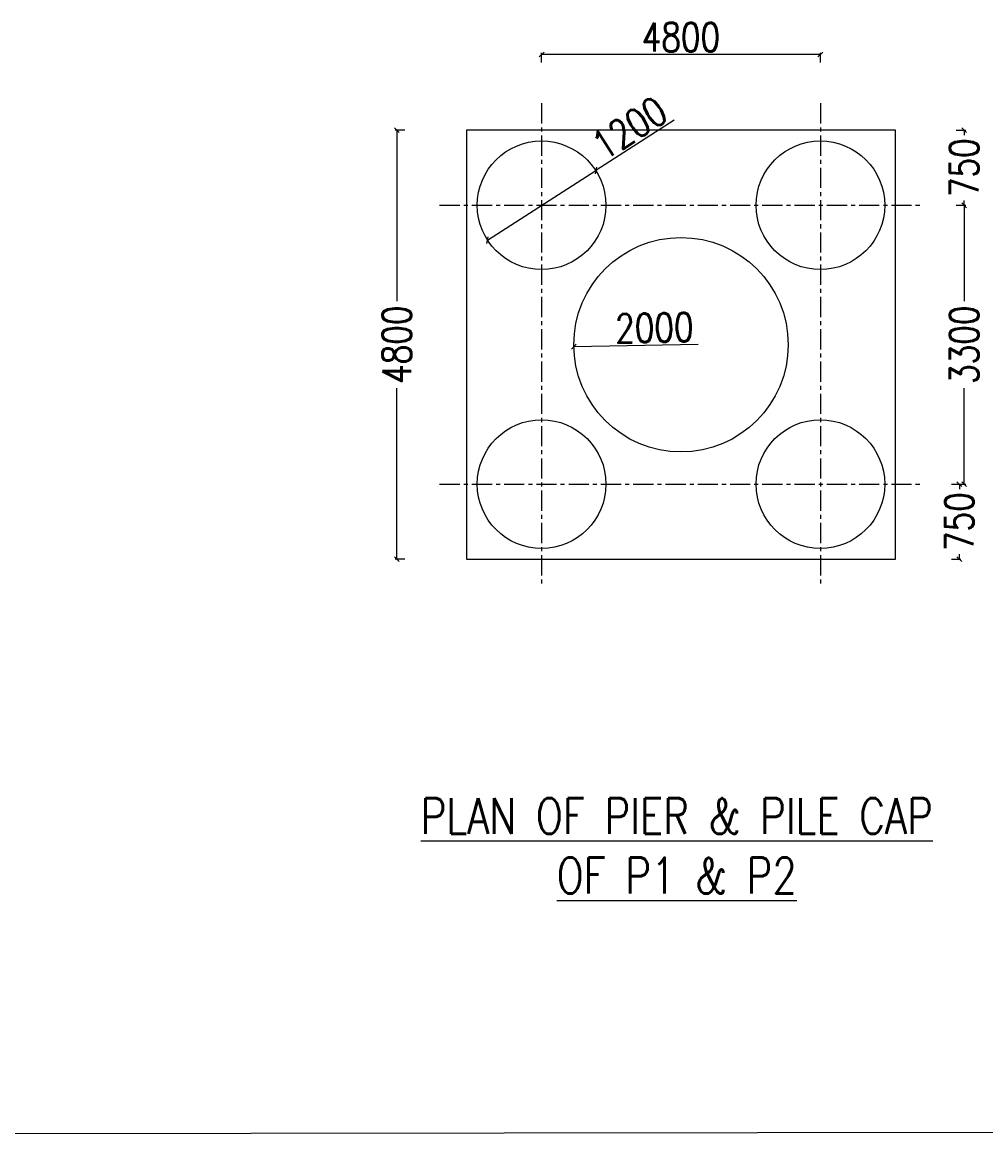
# Model space of a CAD drawing. Header units: metres. Extents: x 1323 to 2103, y 1876 to 3520.
# Tile 6 of 17: x 1858 to 1888, y 1919 to 1955. Entities that reach past the tile are written whole.
import ezdxf

# ---------------------------------------------------------------- set-up
doc = ezdxf.new("R2010")
doc.units = ezdxf.units.M
doc.header["$LTSCALE"] = 0.1
doc.linetypes.add('CENTER', pattern=[50.8, 31.75, -6.35, 6.35, -6.35])
doc.layers.add('TEXT', color=7, linetype='Continuous')
doc.styles.add('DIM ROMANS', font='romans.shx', dxfattribs={"width": 0.8})
doc.styles.add('ROMANS', font='romans.shx', dxfattribs={"width": 0.8})
doc.dimstyles.new('1-100', dxfattribs={"dimtxt": 0.2, "dimasz": 0.15, "dimexe": 0.05, "dimexo": 0.2, "dimgap": 0.1, "dimtad": 1, "dimdec": 0, "dimlfac": 1000, "dimzin": 1, "dimdsep": 46, "dimtxsty": 'DIM ROMANS', "dimblk": 'OBLIQUE', "dimcen": 0.2, "dimadec": 0, "dimazin": 0, "dimtfac": 1, "dimtdec": 0, "dimtmove": 0, "dimatfit": 3, "dimldrblk": 'OPEN30', "dimfxl": 1, "dimarcsym": 0})

# ---------------------------------------------------------------- blocks, each defined once
blk = doc.blocks.new('_Oblique')
at = {"color": 0, "linetype": 'ByBlock', "lineweight": -2}
blk.add_line((-0.5, -0.5), (0.5, 0.5), dxfattribs=at)
blk = doc.blocks.new('*D533')
at = {"color": 0, "lineweight": -2, "ltscale": 0.2, "transparency": 16777216}
for p in [(1878.191, 1951.425), (1872.316, 1947.648)]:
    blk.add_line(p, (1875.722, 1949.838), dxfattribs=at)
at = {"color": 0, "lineweight": -2, "ltscale": 0.2, "transparency": 16777216, "xscale": 0.15, "yscale": 0.15, "zscale": 0.15}
for p, rotation in [((1875.722, 1949.838), 212.7367325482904), ((1872.316, 1947.648), 32.73673254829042)]:
    blk.add_blockref('_Oblique', p, dxfattribs=dict(at, rotation=rotation))
at = {"color": 0, "ltscale": 0.2, "transparency": 16777216, "insert": (1876.785, 1951.175), "char_height": 0.2, "attachment_point": 5, "rotation": 32.7367, "style": 'DIM ROMANS'}
blk.add_mtext('{\\H4.5x;1200}', dxfattribs=at)
blk = doc.blocks.new('_Open30')
at = {"color": 0, "linetype": 'ByBlock', "lineweight": -2}
for p, q in [((-1, 0.27), (0, 0)), ((0, 0), (-1, -0.27)), ((0, 0), (-1, 0))]:
    blk.add_line(p, q, dxfattribs=at)
blk = doc.blocks.new('*D534')
at = {"color": 0, "lineweight": -2, "ltscale": 0.2, "transparency": 16777216}
for p, q in [((1869.709, 1951.106), (1869.409, 1951.106)), ((1869.459, 1951.106), (1869.459, 1945.724)), ((1869.459, 1937.606), (1869.459, 1942.987)), ((1869.709, 1937.606), (1869.409, 1937.606))]:
    blk.add_line(p, q, dxfattribs=at)
at = {"color": 0, "lineweight": -2, "ltscale": 0.2, "transparency": 16777216, "xscale": 0.15, "yscale": 0.15, "zscale": 0.15}
for p, rotation in [((1869.459, 1951.106), 90), ((1869.459, 1937.606), 270)]:
    blk.add_blockref('_Oblique', p, dxfattribs=dict(at, rotation=rotation))
at = {"color": 0, "ltscale": 0.2, "transparency": 16777216, "insert": (1869.459, 1944.356), "char_height": 0.2, "attachment_point": 5, "rotation": 90, "style": 'DIM ROMANS'}
blk.add_mtext('{\\H4.5x;4800}', dxfattribs=at)
blk = doc.blocks.new('*D535')
at = {"color": 0, "lineweight": -2, "ltscale": 0.2, "transparency": 16777216}
blk.add_line((1878.946, 1944.366), (1875.032, 1944.291), dxfattribs=at)
at = {"color": 0, "lineweight": -2, "ltscale": 0.2, "transparency": 16777216, "xscale": 0.15, "yscale": 0.15, "zscale": 0.15, "rotation": 181.1025326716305}
blk.add_blockref('_Oblique', (1875.032, 1944.291), dxfattribs=at)
at = {"color": 0, "ltscale": 0.2, "transparency": 16777216, "insert": (1877.567, 1944.889), "char_height": 0.2, "attachment_point": 5, "rotation": 1.1025, "style": 'DIM ROMANS'}
blk.add_mtext('{\\H4.5x;2000}', dxfattribs=at)
blk = doc.blocks.new('*D490')
at = {"color": 0, "lineweight": -2, "ltscale": 0.05, "transparency": 16777216}
for p, q in [((1874.019, 1953.236), (1874.019, 1953.536)), ((1882.794, 1953.236), (1882.794, 1953.536)), ((1882.794, 1953.486), (1874.019, 1953.486))]:
    blk.add_line(p, q, dxfattribs=at)
at = {"color": 0, "lineweight": -2, "ltscale": 0.05, "transparency": 16777216, "xscale": 0.15, "yscale": 0.15, "zscale": 0.15, "rotation": 180}
blk.add_blockref('_Oblique', (1874.019, 1953.486), dxfattribs=at)
at = {"color": 0, "lineweight": -2, "ltscale": 0.05, "transparency": 16777216, "xscale": 0.15, "yscale": 0.15, "zscale": 0.15}
blk.add_blockref('_Oblique', (1882.794, 1953.486), dxfattribs=at)
at = {"color": 0, "ltscale": 0.05, "transparency": 16777216, "insert": (1878.406, 1954.036), "char_height": 0.2, "attachment_point": 5, "style": 'DIM ROMANS'}
blk.add_mtext('{\\H4.5x;4800}', dxfattribs=at)
blk = doc.blocks.new('*D564')
at = {"color": 0, "lineweight": -2, "ltscale": 0.2, "transparency": 16777216}
for p, q in [((1887.07, 1948.743), (1887.37, 1948.743)), ((1887.32, 1948.743), (1887.32, 1945.724)), ((1887.32, 1939.968), (1887.32, 1942.987)), ((1887.07, 1939.968), (1887.37, 1939.968))]:
    blk.add_line(p, q, dxfattribs=at)
at = {"color": 0, "lineweight": -2, "ltscale": 0.2, "transparency": 16777216, "xscale": 0.15, "yscale": 0.15, "zscale": 0.15}
for p, rotation in [((1887.32, 1948.743), 90), ((1887.32, 1939.968), 270)]:
    blk.add_blockref('_Oblique', p, dxfattribs=dict(at, rotation=rotation))
at = {"color": 0, "ltscale": 0.2, "transparency": 16777216, "insert": (1887.32, 1944.356), "char_height": 0.2, "attachment_point": 5, "rotation": 90, "style": 'DIM ROMANS'}
blk.add_mtext('{\\H4.5x;3300}', dxfattribs=at)
blk = doc.blocks.new('*D565')
at = {"color": 0, "lineweight": -2, "ltscale": 0.2, "transparency": 16777216}
for p, q in [((1887.07, 1951.106), (1887.37, 1951.106)), ((1887.32, 1951.106), (1887.32, 1950.95)), ((1887.07, 1948.743), (1887.37, 1948.743)), ((1887.32, 1948.743), (1887.32, 1948.899))]:
    blk.add_line(p, q, dxfattribs=at)
at = {"color": 0, "lineweight": -2, "ltscale": 0.2, "transparency": 16777216, "xscale": 0.15, "yscale": 0.15, "zscale": 0.15}
for p, rotation in [((1887.32, 1951.106), 90), ((1887.32, 1948.743), 270)]:
    blk.add_blockref('_Oblique', p, dxfattribs=dict(at, rotation=rotation))
at = {"color": 0, "ltscale": 0.2, "transparency": 16777216, "insert": (1887.32, 1949.924), "char_height": 0.2, "attachment_point": 5, "rotation": 90, "style": 'DIM ROMANS'}
blk.add_mtext('{\\H4.5x;750}', dxfattribs=at)
blk = doc.blocks.new('*D566')
at = {"color": 0, "lineweight": -2, "ltscale": 0.2, "transparency": 16777216}
for p, q in [((1886.92, 1939.968), (1887.22, 1939.968)), ((1887.17, 1939.968), (1887.17, 1939.813)), ((1887.17, 1937.606), (1887.17, 1937.761)), ((1886.92, 1937.606), (1887.22, 1937.606))]:
    blk.add_line(p, q, dxfattribs=at)
at = {"color": 0, "lineweight": -2, "ltscale": 0.2, "transparency": 16777216, "xscale": 0.15, "yscale": 0.15, "zscale": 0.15}
for p, rotation in [((1887.17, 1939.968), 90), ((1887.17, 1937.606), 270)]:
    blk.add_blockref('_Oblique', p, dxfattribs=dict(at, rotation=rotation))
at = {"color": 0, "ltscale": 0.2, "transparency": 16777216, "insert": (1887.17, 1938.787), "char_height": 0.2, "attachment_point": 5, "rotation": 90, "style": 'DIM ROMANS'}
blk.add_mtext('{\\H4.5x;750}', dxfattribs=at)

msp = doc.modelspace()

# ---------------------------------------------------------------- linework, layer by layer
at = {"linetype": 'CENTER', "ltscale": 0.2}
for p, q in [((1874.019, 1951.9549), (1874.019, 1936.7562)), ((1882.794, 1951.9549), (1882.794, 1936.7562)), ((1870.8071, 1948.743), (1886.0058, 1948.743)), ((1870.8071, 1939.968), (1886.0058, 1939.968))]:
    msp.add_line(p, q, dxfattribs=at)
at = {"ltscale": 0.2}
for p, q in [((1885.1565, 1951.1055), (1871.6565, 1951.1055)), ((1871.6565, 1951.1055), (1871.6565, 1937.6055)), ((1885.1565, 1937.6055), (1885.1565, 1951.1055)), ((1871.6565, 1937.6055), (1878.4065, 1937.6055)), ((1878.4065, 1937.6055), (1885.1565, 1937.6055))]:
    msp.add_line(p, q, dxfattribs=at)
at = {"ltscale": 0.05}
msp.add_line((2082.4363, 1919.7617), (1738.9772, 1919.3988), dxfattribs=at)
at = {"ltscale": 0.2}
for centre, radius in [((1874.019, 1948.743), 2.025), ((1882.794, 1948.743), 2.025), ((1878.4065, 1944.3555), 3.375), ((1874.019, 1939.968), 2.025), ((1882.794, 1939.968), 2.025)]:
    msp.add_circle(centre, radius, dxfattribs=at)

# ---------------------------------------------------------------- texts
at = {"layer": 'TEXT', "insert": (1878.2731, 1928.5888), "char_height": 1.125, "width": 44.39096, "attachment_point": 5, "style": 'ROMANS'}
msp.add_mtext('{\\LPLAN OF PIER & PILE CAP \\POF P1 & P2}', dxfattribs=at)

# ---------------------------------------------------------------- dimensions: what is measured, and where the dimension line sits
at = {"ltscale": 0.05}
dim = msp.add_linear_dim(base=(1874.019, 1953.486), p1=(1882.794, 1950.0874), p2=(1874.019, 1950.0874), text='{\\H4.5x;4800}', dimstyle='1-100', override={"dimfxl": 0.25, "dimfxlon": 1}, dxfattribs=at)
dim.commit()
dim.dimension.update_dxf_attribs({"geometry": '*D490', "text_midpoint": (1878.4065, 1954.036)})
at = {"ltscale": 0.2}
dim = msp.add_diameter_dim_2p(p1=(1872.3156, 1947.648), p2=(1875.7223, 1949.8381), text='{\\H4.5x;1200}', dimstyle='1-100', override={"dimfxl": 0.25, "dimfxlon": 1}, dxfattribs=at)
dim.commit()
dim.dimension.update_dxf_attribs({"geometry": '*D533', "text_midpoint": (1876.7852, 1951.1753)})
for base, p1, p2, text, picture, middle in [((1869.4595, 1937.6055), (1871.6565, 1951.1055), (1871.6565, 1937.6055), '{\\H4.5x;4800}', '*D534', (1869.4595, 1944.3555)), ((1887.3202, 1948.743), (1885.1565, 1951.1055), (1885.1565, 1948.743), '{\\H4.5x;750}', '*D565', (1887.3202, 1949.9243)), ((1887.3202, 1939.968), (1885.1565, 1948.743), (1885.1565, 1939.968), '{\\H4.5x;3300}', '*D564', (1887.3202, 1944.3555)), ((1887.1702, 1937.6055), (1885.1565, 1939.968), (1885.1565, 1937.6055), '{\\H4.5x;750}', '*D566', (1887.1702, 1938.7868))]:
    dim = msp.add_linear_dim(base=base, p1=p1, p2=p2, angle=90, text=text, dimstyle='1-100', override={"dimtad": 0, "dimfxl": 0.25, "dimfxlon": 1}, dxfattribs=at)
    dim.commit()
    dim.dimension.update_dxf_attribs({"geometry": picture, "text_midpoint": middle})
dim = msp.add_diameter_dim_2p(p1=(1881.7809, 1944.4205), p2=(1875.0321, 1944.2906), text='{\\H4.5x;2000}', dimstyle='1-100', override={"dimfxl": 0.25, "dimfxlon": 1}, dxfattribs=at)
dim.commit()
dim.dimension.update_dxf_attribs({"geometry": '*D535', "text_midpoint": (1877.5773, 1944.3396), "dimtype": 163})

doc.saveas('drawing.dxf')
